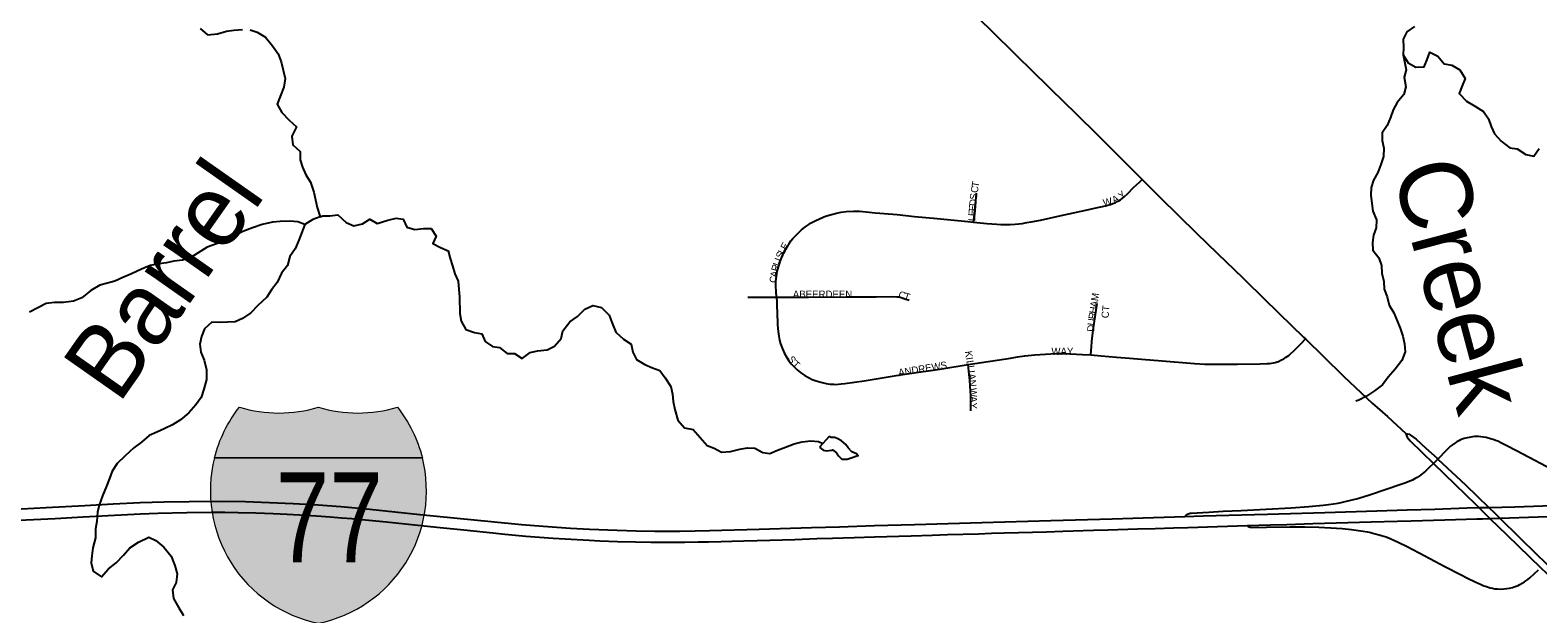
# Model space of a CAD drawing. Header units: feet. Extents: x 2113747 to 2516209, y 960708 to 1356798.
# Tile 103 of 253: x 2328804 to 2339271, y 1133451 to 1137502. Entities that reach past the tile are written whole.
import ezdxf
from ezdxf.enums import TextEntityAlignment as Align

# ---------------------------------------------------------------- set-up
doc = ezdxf.new("R2010")
doc.units = ezdxf.units.FT
doc.header["$LTSCALE"] = 50
doc.header["$MEASUREMENT"] = 0
for name, color, linetype in [('0_Xref', 7, 'Continuous'), ('GM_X_Interchange_Ramps', 1, 'Continuous'), ('GM_X_Interstate_Location', 251, 'Continuous'), ('GM_X_Interstate_Route', 1, 'Continuous'), ('GM_X_Interstate_Shield', 251, 'Continuous'), ('GM_X_Minor_Lake', 5, 'Continuous'), ('GM_X_Minor_River', 5, 'Continuous'), ('GM_X_Minor_River_Text', 5, 'Continuous'), ('GM_X_State_Route', 1, 'Continuous'), ('GM_X_Township_Subdivision', 4, 'Continuous'), ('GM_X_Township_Subdivision_Text', 4, 'Continuous')]:
    doc.layers.add(name, color=color, linetype=linetype)
doc.styles.add('Styledgn000', font='dgn000.shx')
doc.styles.add('Styledgn030', font='dgn030.shx')
doc.styles.add('Styledgn031', font='dgn031.shx')

# ---------------------------------------------------------------- blocks, each defined once
blk = doc.blocks.new('M1-1_22')
at = {"layer": 'GM_X_Interstate_Shield', "linetype": 'Continuous'}
h = blk.add_hatch(color=1, dxfattribs=at)
edge = h.paths.add_edge_path()
edge.add_arc((187.5017645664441, 168.5602605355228), 937.5088908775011, 141.6689583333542, 165.8066458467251, ccw=False)
edge.add_line((-547.91815223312, 750.0071338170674), (-547.9181546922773, 750.0071188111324))
edge.add_arc((-273.9590879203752, 1646.594733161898), 937.5088908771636, 253.009075, 286.9909249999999)
edge.add_line((-2.114847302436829e-05, 750.0071188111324), (-6.064772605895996e-06, 750.0071188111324))
edge.add_arc((273.9590607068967, 1646.594733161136), 937.5088908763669, 253.009075, 286.9909249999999)
edge.add_line((547.918127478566, 750.0071188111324), (547.9181532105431, 750.0070981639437))
edge.add_arc((-187.5017917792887, 168.5602605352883), 937.5088908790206, 14.193353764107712, 38.331038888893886, ccw=False)
edge.add_line((721.3885139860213, 398.432687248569), (-721.388539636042, 398.4326934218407))
h = blk.add_hatch(color=5, dxfattribs=at)
edge = h.paths.add_edge_path()
edge.add_arc((187.5017645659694, 168.5602605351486), 937.5088908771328, 165.8066458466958, 258.4630388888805)
edge.add_line((-4.692887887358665e-05, -750.0070974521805), (-2.481741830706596e-05, -750.0071065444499))
edge.add_arc((-187.501791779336, 168.5602605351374), 937.5088908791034, 281.5369583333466, 374.193353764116)
edge.add_line((721.3885139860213, 398.432687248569), (-721.388539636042, 398.4326934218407))
at = {"layer": 'GM_X_Interstate_Shield', "color": 7, "linetype": 'Continuous', "lineweight": 0}
blk.add_line((-721.3885396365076, 398.4326934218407), (721.3885139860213, 398.432687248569), dxfattribs=at)
at = {"layer": 'GM_X_Interstate_Shield', "color": 1, "linetype": 'Continuous', "lineweight": 0, "flags": 128}
blk.add_lwpolyline([(-721.388539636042, 398.4326934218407, -0.1057116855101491), (-547.91815223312, 750.0071338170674), (-547.9181546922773, 750.0071188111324, 0.1493700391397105), (-2.114847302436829e-05, 750.0071188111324), (-6.064772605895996e-06, 750.0071188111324, 0.1493700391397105), (547.918127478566, 750.0071188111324), (547.9181532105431, 750.0070981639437, -0.1057116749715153), (721.3885139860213, 398.432687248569), (-721.388539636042, 398.4326934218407)], format="xyb", dxfattribs=at)
at = {"layer": 'GM_X_Interstate_Shield', "color": 5, "linetype": 'Continuous', "lineweight": 0, "flags": 128}
blk.add_lwpolyline([(-721.388539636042, 398.4326934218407, 0.4278590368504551), (-4.692887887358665e-05, -750.0070974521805), (-2.481741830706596e-05, -750.0071065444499, 0.4278590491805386), (721.3885139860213, 398.432687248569), (-721.388539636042, 398.4326934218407)], format="xyb", dxfattribs=at)
at = {"layer": 'GM_X_Interstate_Shield', "color": 18, "linetype": 'Continuous', "lineweight": 0, "true_color": 0x1e0000, "style": 'Styledgn000', "width": 0.800064}
blk.add_text('77', height=625.0000000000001, dxfattribs=at).set_placement((75.44034562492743, -328.1173096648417), align=Align.CENTER)
blk = doc.blocks.new('POR')
at = {"layer": 'GM_X_Interchange_Ramps', "flags": 128}
for points in [[(2339451.751533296, 1134409.246924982), (2339127.17869163, 1134580.211149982), (2339045.78121663, 1134622.599516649), (2339017.467624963, 1134636.280591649), (2338991.713083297, 1134648.682141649), (2338977.408649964, 1134654.554833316), (2338961.234141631, 1134660.460333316), (2338942.894283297, 1134666.628299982), (2338926.68696663, 1134671.188658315), (2338910.93896663, 1134675.158466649), (2338894.40356663, 1134678.045599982), (2338875.50596663, 1134680.342183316), (2338857.953508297, 1134681.293624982), (2338843.255374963, 1134681.326433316), (2338831.21471663, 1134680.998349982), (2338817.861724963, 1134679.718824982), (2338806.345999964, 1134678.111216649), (2338792.763349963, 1134675.814633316), (2338780.558649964, 1134673.189966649), (2338769.633474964, 1134670.302833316), (2338758.47864163, 1134666.890766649), (2338745.552158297, 1134662.494449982), (2338733.905199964, 1134657.638816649), (2338721.76611663, 1134651.766124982), (2338708.57716663, 1134644.449866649), (2338693.354099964, 1134635.329149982), (2338677.77014163, 1134624.108699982), (2338665.040508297, 1134613.610033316), (2338650.40799163, 1134600.650741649), (2338635.972324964, 1134586.969666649), (2338576.654858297, 1134525.224383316), (2338546.76646663, 1134494.089274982)], [(2338546.76646663, 1134494.089274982), (2338516.714033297, 1134466.497466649), (2338490.17209163, 1134442.088066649), (2338468.02646663, 1134422.567108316), (2338447.225983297, 1134406.589449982), (2338433.57771663, 1134397.501541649), (2338419.40451663, 1134389.299458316), (2338400.11321663, 1134379.292916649), (2338381.084383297, 1134370.861174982), (2338354.968949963, 1134360.657783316), (2338325.900766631, 1134350.060691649), (2338102.016699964, 1134275.028033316), (2338026.78719163, 1134251.996583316), (2337969.831924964, 1134236.642283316), (2337940.632508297, 1134229.752533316), (2337912.31891663, 1134223.551758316), (2337881.577508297, 1134217.613449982), (2337851.00014163, 1134212.364116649), (2337817.73249163, 1134207.639716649), (2337779.510783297, 1134202.784083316), (2337681.545099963, 1134193.630558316), (2337557.135899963, 1134185.330049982), (2337209.925308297, 1134166.629299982), (2337085.45049163, 1134160.133249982), (2336986.106858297, 1134154.752683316), (2336864.09266663, 1134147.469233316), (2336856.579558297, 1134146.353749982), (2336849.853849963, 1134144.844566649), (2336842.800058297, 1134142.449558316), (2336836.82894163, 1134139.660849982), (2336831.185908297, 1134136.609674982), (2336825.969383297, 1134132.705483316), (2336818.81716663, 1134126.209433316)], [(2337253.199499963, 1134063.151816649), (2337259.433083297, 1134057.640016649), (2337266.388449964, 1134054.162333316), (2337273.770324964, 1134051.996983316), (2337282.89104163, 1134050.684649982), (2337387.549624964, 1134051.504858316), (2337550.70546663, 1134054.490416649), (2337652.47691663, 1134055.080966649), (2337750.934724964, 1134052.948424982), (2337832.88994163, 1134048.978616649), (2337911.465899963, 1134043.138733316), (2337976.820099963, 1134036.577066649), (2338041.879024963, 1134027.850049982), (2338087.056099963, 1134019.582349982), (2338110.087549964, 1134014.792333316), (2338133.08619163, 1134009.575808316), (2338159.56251663, 1134002.620441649), (2338185.64514163, 1133994.582399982), (2338216.45216663, 1133984.346199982), (2338244.30644163, 1133973.453833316), (2338275.047849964, 1133960.855433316), (2338301.68821663, 1133949.044433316), (2338363.761583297, 1133919.090424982), (2338485.447691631, 1133854.293966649), (2338624.489408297, 1133780.212749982), (2338738.071858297, 1133721.157749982), (2338781.936599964, 1133698.684041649), (2338835.086099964, 1133672.863883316), (2338877.015149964, 1133653.835049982), (2338896.208024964, 1133646.289133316), (2338914.055758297, 1133640.055549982), (2338939.055708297, 1133632.608058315), (2338955.13179163, 1133628.671058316), (2338973.04514163, 1133625.390224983), (2338991.614658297, 1133623.421724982), (2339013.432199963, 1133622.765558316), (2339035.085699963, 1133623.520149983), (2339054.475424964, 1133625.685499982), (2339074.61974163, 1133629.130374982), (2339094.632824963, 1133634.314091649), (2339107.231224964, 1133638.021433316), (2339119.534349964, 1133642.647408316), (2339132.985766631, 1133648.093591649), (2339146.56841663, 1133654.589641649), (2339162.61169163, 1133663.382274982), (2339177.27701663, 1133672.502991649), (2339188.038149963, 1133679.655208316), (2339201.39114163, 1133689.432091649), (2339214.448858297, 1133700.357266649), (2339275.045849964, 1133756.229858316)]]:
    blk.add_lwpolyline(points, dxfattribs=at)
at = {"layer": 'GM_X_Interstate_Route', "flags": 128}
for points in [[(2328656.858424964, 1134174.437683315), (2328915.256858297, 1134188.446841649), (2329183.957108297, 1134203.210591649), (2329380.511833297, 1134214.726316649), (2329567.322483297, 1134223.486141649), (2329734.546558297, 1134228.768283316), (2329908.365108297, 1134231.360141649), (2330134.709799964, 1134231.885074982), (2330298.685849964, 1134229.654108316), (2330465.909924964, 1134224.700049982), (2330629.721933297, 1134217.252558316), (2330803.245208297, 1134206.786699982), (2330960.26589163, 1134195.041316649), (2331162.857349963, 1134177.193583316), (2331508.88684163, 1134141.563733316), (2332005.309733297, 1134091.662258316), (2332215.709574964, 1134071.485133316), (2332365.053108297, 1134059.247624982), (2332555.013358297, 1134046.255524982), (2332686.181074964, 1134039.234541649), (2332880.045516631, 1134031.196499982), (2333011.081999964, 1134027.948474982), (2333140.576491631, 1134025.848741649), (2333313.377983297, 1134024.897299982), (2333419.31609163, 1134026.144016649), (2333520.00486663, 1134028.571833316), (2333864.525174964, 1134038.479949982), (2334228.66486663, 1134049.897249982), (2334422.201224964, 1134055.704324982), (2334664.98289163, 1134062.987774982), (2334943.91934163, 1134070.500883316), (2335409.633633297, 1134083.919491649), (2335888.536874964, 1134098.650433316), (2336315.045208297, 1134110.920749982), (2336459.401874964, 1134115.120216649), (2336818.81716663, 1134126.209433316), (2336948.24604163, 1134130.277666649), (2337394.40656663, 1134142.974491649), (2337791.387399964, 1134155.441658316), (2338152.311874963, 1134165.251349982), (2338362.285208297, 1134172.469183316), (2338555.395058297, 1134178.276258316), (2338778.85261663, 1134185.920599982), (2338861.365574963, 1134188.118758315), (2338930.394308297, 1134189.956024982), (2339110.24959163, 1134194.746041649), (2339435.05209163, 1134204.851008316)], [(2328676.21534163, 1134099.765916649), (2328977.69111663, 1134113.676649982), (2329170.99781663, 1134123.519149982), (2329344.652324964, 1134133.492883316), (2329570.865783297, 1134145.960049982), (2329689.00859163, 1134150.257941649), (2329892.485874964, 1134154.752683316), (2330059.906799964, 1134156.327483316), (2330155.14939163, 1134156.065016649), (2330247.045533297, 1134154.096516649), (2330370.10959163, 1134151.110958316), (2330489.827199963, 1134146.747449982), (2330588.252199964, 1134142.646408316), (2330673.45544163, 1134138.086049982), (2330790.449958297, 1134131.360341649), (2330886.34871663, 1134124.175316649), (2330964.957483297, 1134118.368241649), (2331036.873349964, 1134111.970616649), (2331105.541191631, 1134105.769841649), (2331278.703574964, 1134088.611083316), (2331363.545924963, 1134079.752833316), (2331650.91411663, 1134050.848691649), (2331814.168383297, 1134033.788358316), (2332016.46456663, 1134012.069241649), (2332098.091699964, 1134004.195241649), (2332173.189974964, 1133997.075833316), (2332245.138649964, 1133991.170333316), (2332434.803624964, 1133976.176924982), (2332601.830849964, 1133966.301616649), (2332683.78606663, 1133962.397424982), (2332759.146808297, 1133958.558849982), (2332880.373599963, 1133953.375133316), (2333005.73424163, 1133949.995874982), (2333113.443999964, 1133948.191416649), (2333250.91091663, 1133947.830524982), (2333349.303108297, 1133948.224224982), (2333441.166441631, 1133949.602174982), (2333513.31196663, 1133951.144166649), (2333601.861658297, 1133953.703216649), (2333674.03999163, 1133955.343633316), (2333759.341658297, 1133958.001108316), (2333851.20499163, 1133960.133649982), (2334111.44069163, 1133968.040458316), (2334264.557183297, 1133972.764858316), (2334372.791874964, 1133975.651991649), (2334523.677399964, 1133980.343583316), (2334664.68761663, 1133985.461683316), (2334920.559808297, 1133992.941983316), (2335064.850858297, 1133997.469533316), (2335173.118358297, 1134000.980024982), (2335386.339716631, 1134007.377649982), (2335478.170241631, 1134010.067933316), (2335566.752741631, 1134012.791024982), (2335665.17774163, 1134015.678158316), (2335858.68129163, 1134021.288383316), (2335973.477649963, 1134024.766066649), (2336186.73181663, 1134031.229308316), (2336288.40484163, 1134034.280483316), (2336491.816508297, 1134040.907766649), (2336613.20734163, 1134044.319833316), (2336741.192649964, 1134047.600666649), (2336839.617649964, 1134050.258141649), (2337253.199499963, 1134063.151816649), (2337413.69786663, 1134068.138683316), (2337528.527033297, 1134071.878833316), (2337708.97286663, 1134077.456249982), (2338112.482558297, 1134090.021841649), (2338296.242033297, 1134094.910283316), (2338391.386199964, 1134097.370908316), (2338624.32536663, 1134103.637299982), (2338847.342999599, 1134110.216320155)], [(2338847.342999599, 1134110.216320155), (2338886.792033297, 1134111.380066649), (2338938.268308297, 1134112.987674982), (2339007.29704163, 1134115.185833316), (2339273.897558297, 1134123.650383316), (2339405.13089163, 1134127.587383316), (2339582.263083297, 1134133.099183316), (2339726.619749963, 1134137.364266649), (2339975.963083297, 1134144.155591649), (2340176.061108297, 1134150.618833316), (2340340.102774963, 1134155.540083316), (2340507.458083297, 1134159.936399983), (2340815.790799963, 1134168.958691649), (2340816.25011663, 1134168.991499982), (2340950.272158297, 1134173.519049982), (2341048.72996663, 1134176.603033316), (2341249.51696663, 1134182.442916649), (2341360.090442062, 1134185.612375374)]]:
    blk.add_lwpolyline(points, dxfattribs=at)
at = {"layer": 'GM_X_Minor_Lake'}
blk.add_line((2334349.859999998, 1134681.02), (2334284.739999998, 1134608), dxfattribs=at)
at = {"layer": 'GM_X_Minor_Lake', "flags": 128}
blk.add_lwpolyline([(2334284.739999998, 1134608), (2334308.999999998, 1134586.24), (2334331.039999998, 1134582.51), (2334368.989999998, 1134586.99), (2334374.959999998, 1134589.08), (2334401.189999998, 1134569.35), (2334415.449999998, 1134547.47), (2334439.729999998, 1134523.7), (2334475.719999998, 1134524.15), (2334503.589999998, 1134534.53), (2334549.409999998, 1134549.15), (2334551.439999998, 1134547.17), (2334541.269999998, 1134561.08), (2334509.119999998, 1134574.71), (2334482.779999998, 1134602.46), (2334466.499999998, 1134626.32), (2334436.199999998, 1134652.02), (2334410.039999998, 1134665.73), (2334389.919999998, 1134675.51), (2334363.919999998, 1134675.18), (2334349.859999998, 1134681.02)], dxfattribs=at)
at = {"layer": 'GM_X_Minor_River', "flags": 128}
for points in [[(2338413.399999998, 1137527.69), (2338361.839999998, 1137490.94), (2338336.439999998, 1137440.49), (2338337.139999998, 1137382.33), (2338335.759999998, 1137330.17), (2338357.009999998, 1137226.14), (2338343.599999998, 1137175.83), (2338354.399999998, 1137109.78), (2338341.039999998, 1137055.47), (2338293.699999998, 1137000.73), (2338266.339999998, 1136948.24), (2338246.959999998, 1136895.85), (2338223.639999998, 1136839.4), (2338190.239999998, 1136788.84), (2338188.869999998, 1136736.68), (2338201.519999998, 1136682.68), (2338200.209999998, 1136624.51), (2338180.859999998, 1136570.11), (2338159.539999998, 1136513.69), (2338130.169999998, 1136461.17), (2338112.769999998, 1136410.82), (2338111.419999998, 1136356.65), (2338118.119999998, 1136298.58), (2338124.729999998, 1136246.51), (2338149.479999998, 1136184.65), (2338148.129999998, 1136130.48), (2338130.749999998, 1136078.11), (2338123.349999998, 1136027.88)], [(2329984.449999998, 1137513.97), (2330034.959999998, 1137470.48), (2330104.879999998, 1137477.39), (2330166.639999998, 1137496.23), (2330218.579999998, 1137500.9), (2330278.509999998, 1137505.67)], [(2330330.519999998, 1137504.32), (2330380.709999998, 1137488.91), (2330437.119999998, 1137453.53), (2330485.829999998, 1137393.98), (2330526.489999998, 1137338.33), (2330545.159999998, 1137282.42), (2330574.549999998, 1137166.46), (2330565.269999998, 1137106.17), (2330540.039999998, 1137041.68), (2330518.669999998, 1136989.26), (2330551.379999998, 1136929.5), (2330601.989999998, 1136878), (2330652.549999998, 1136830.5), (2330619.329999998, 1136765.91), (2330628.049999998, 1136705.85), (2330678.589999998, 1136660.36), (2330677.279999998, 1136602.18), (2330693.899999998, 1136550.25), (2330718.519999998, 1136498.41), (2330749.129999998, 1136446.65), (2330771.949999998, 1136378.75), (2330784.589999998, 1136324.76), (2330795.229999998, 1136270.75)], [(2338335.759999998, 1137330.17), (2338370.399999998, 1137276.45), (2338422.779999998, 1137245.01), (2338480.729999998, 1137247.74), (2338502.129999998, 1137298.14), (2338521.529999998, 1137348.53), (2338575.849999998, 1137321.13), (2338620.489999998, 1137267.54), (2338674.589999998, 1137258.18), (2338728.959999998, 1137226.77), (2338765.669999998, 1137167.06), (2338746.269999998, 1137116.69), (2338724.919999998, 1137062.26), (2338775.559999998, 1137008.74), (2338837.999999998, 1136971.41), (2338892.389999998, 1136938), (2338929.009999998, 1136886.32), (2338945.619999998, 1136834.38), (2338970.239999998, 1136782.54), (2339014.849999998, 1136730.94), (2339075.389999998, 1136685.57), (2339127.469999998, 1136678.2), (2339187.929999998, 1136638.84), (2339242.069999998, 1136627.48), (2339279.439999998, 1136680.1)], [(2330795.229999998, 1136270.75), (2330817.999999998, 1136206.85), (2330766.229999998, 1136188.15), (2330710.639999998, 1136153.35), (2330667.949999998, 1136044.51), (2330642.679999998, 1135984.02), (2330607.319999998, 1135931.42), (2330590.059999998, 1135869.03), (2330548.729999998, 1135814.35), (2330519.509999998, 1135749.81), (2330480.109999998, 1135699.17), (2330446.719999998, 1135648.61), (2330385.409999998, 1135591.67), (2330336.019999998, 1135540.9), (2330278.519999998, 1135500.06), (2330226.789999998, 1135477.34), (2330174.839999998, 1135474.68), (2330118.849999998, 1135473.97), (2330064.839999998, 1135475.3), (2330013.409999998, 1135428.51), (2329994.039999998, 1135376.12), (2329980.679999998, 1135321.8), (2329989.339999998, 1135267.76), (2330011.989999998, 1135211.89), (2330026.809999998, 1135143.89), (2330027.609999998, 1135077.71), (2330010.419999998, 1135009.3), (2329991.099999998, 1134952.91), (2329953.709999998, 1134902.29), (2329904.389999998, 1134845.51), (2329846.979999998, 1134796.65), (2329791.379999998, 1134763.85), (2329733.739999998, 1134735.05), (2329682.019999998, 1134712.33), (2329630.309999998, 1134687.61), (2329576.849999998, 1134642.82), (2329523.329999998, 1134604.03), (2329464.009999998, 1134547.13), (2329406.659999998, 1134494.25), (2329373.289999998, 1134441.69), (2329353.889999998, 1134391.3), (2329332.549999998, 1134336.88), (2329305.339999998, 1134270.35), (2329282.119999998, 1134205.88), (2329270.729999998, 1134155.59), (2329265.499999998, 1134091.35), (2329258.099999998, 1134041.12), (2329256.839999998, 1133978.93), (2329237.679999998, 1133908.49), (2329232.339999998, 1133854.27), (2329226.939999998, 1133804.07), (2329241.629999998, 1133746.09), (2329298.099999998, 1133706.69), (2329347.409999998, 1133763.47), (2329400.909999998, 1133804.26), (2329452.269999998, 1133857.05), (2329495.639999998, 1133909.75), (2329555.169999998, 1133948.61), (2329626.749999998, 1133983.61), (2329677.009999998, 1133960.18), (2329731.549999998, 1133914.74), (2329782.309999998, 1133851.2), (2329809.089999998, 1133785.36), (2329823.769999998, 1133729.39), (2329816.489999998, 1133669.13), (2329791.119999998, 1133616.67), (2329799.839999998, 1133556.6), (2329836.589999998, 1133492.9), (2329867.229999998, 1133439.14)], [(2330817.999999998, 1136206.85), (2330835.179999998, 1136212.7), (2330883.909999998, 1136213.7), (2330939.819999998, 1136220.43), (2330996.449999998, 1136167), (2331050.729999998, 1136143.62), (2331110.539999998, 1136158.41), (2331162.169999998, 1136189.16), (2331212.519999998, 1136159.7), (2331286.229999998, 1136182.7), (2331344.049999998, 1136197.47), (2331394.129999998, 1136190.08), (2331418.799999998, 1136134.24), (2331474.969999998, 1136118.9), (2331534.889999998, 1136125.68), (2331586.869999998, 1136126.34), (2331621.509999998, 1136072.63), (2331600.119999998, 1136022.21), (2331652.469999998, 1135992.79), (2331704.729999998, 1135969.39), (2331719.359999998, 1135917.42), (2331735.979999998, 1135865.49), (2331752.629999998, 1135811.55), (2331775.239999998, 1135759.68), (2331779.929999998, 1135701.58), (2331784.539999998, 1135651.5), (2331785.919999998, 1135535.19), (2331796.569999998, 1135481.18), (2331829.259999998, 1135423.43), (2331887.479999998, 1135404.11), (2331939.589999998, 1135394.74), (2331962.229999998, 1135340.87), (2332012.649999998, 1135305.41), (2332062.709999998, 1135300.03), (2332115.189999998, 1135258.57), (2332167.209999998, 1135257.22), (2332219.599999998, 1135223.79), (2332275.099999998, 1135264.6), (2332326.969999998, 1135275.29), (2332392.859999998, 1135284.14), (2332444.559999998, 1135308.86), (2332489.919999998, 1135361.58), (2332501.269999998, 1135415.87), (2332550.539999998, 1135476.67), (2332604.069999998, 1135515.44), (2332655.449999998, 1135566.24), (2332711.149999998, 1135591), (2332769.309999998, 1135577.7), (2332823.939999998, 1135524.24), (2332844.609999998, 1135468.34), (2332869.339999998, 1135406.47), (2332923.929999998, 1135357.02), (2332976.349999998, 1135321.59), (2332986.989999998, 1135267.56), (2333013.619999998, 1135215.75), (2333072.029999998, 1135180.39), (2333124.279999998, 1135158.99), (2333174.499999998, 1135139.57), (2333213.119999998, 1135087.9), (2333251.829999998, 1135028.22), (2333262.439999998, 1134976.21), (2333267.079999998, 1134924.13), (2333279.709999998, 1134870.13), (2333300.599999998, 1134796.18), (2333347.239999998, 1134742.62), (2333407.379999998, 1134729.34), (2333456.039999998, 1134673.79), (2333502.679999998, 1134620.23), (2333552.899999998, 1134600.81), (2333603.229999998, 1134573.36), (2333665.169999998, 1134578.15), (2333730.949999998, 1134595.03), (2333784.849999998, 1134603.72), (2333834.879999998, 1134600.34), (2333889.229999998, 1134570.94), (2333939.309999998, 1134563.55), (2333991.039999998, 1134586.26), (2334046.779999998, 1134607.02), (2334108.469999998, 1134631.86), (2334162.309999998, 1134644.57), (2334224.229999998, 1134651.36), (2334276.259999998, 1134648), (2334306.389999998, 1134632.27)], [(2330710.639999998, 1136153.35), (2330662.089999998, 1136171.23), (2330606.709999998, 1136175.86), (2330540.429999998, 1136173.26), (2330486.469999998, 1136170.57), (2330414.679999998, 1136153.61), (2330346.969999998, 1136130.69), (2330279.299999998, 1136103.76), (2330152.099999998, 1136037.97), (2330096.319999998, 1136019.21), (2330032.599999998, 1135996.34), (2329971.079999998, 1135957.46), (2329919.479999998, 1135924.71), (2329861.709999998, 1135905.93), (2329801.789999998, 1135899.15), (2329749.949999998, 1135886.47), (2329698.039999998, 1135879.79), (2329636.179999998, 1135868.98), (2329576.509999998, 1135842.15), (2329506.879999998, 1135811.19), (2329447.179999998, 1135786.36), (2329391.509999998, 1135759.59), (2329339.669999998, 1135746.89), (2329287.849999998, 1135732.19), (2329224.299999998, 1135695.29), (2329162.909999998, 1135644.38), (2329105.199999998, 1135621.58), (2329035.309999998, 1135612.68), (2328973.329999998, 1135611.89), (2328915.419999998, 1135605.14), (2328800.139999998, 1135545.53)], [(2338123.349999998, 1136027.88), (2338123.979999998, 1135975.74), (2338166.609999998, 1135922.13), (2338185.249999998, 1135868.21), (2338187.869999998, 1135816.1), (2338200.559999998, 1135758.09), (2338203.209999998, 1135703.97), (2338223.829999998, 1135652.08), (2338238.519999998, 1135594.1), (2338271.159999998, 1135540.36), (2338293.819999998, 1135484.49), (2338314.439999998, 1135432.6), (2338333.089999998, 1135378.68), (2338345.729999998, 1135324.69), (2338350.399999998, 1135268.58), (2338327.099999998, 1135210.14), (2338279.829999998, 1135149.38), (2338230.489999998, 1135094.61), (2338191.149999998, 1135039.96), (2338137.649999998, 1134999.18), (2338080.089999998, 1134962.37), (2338028.429999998, 1134933.64), (2338006.509999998, 1134927.35)]]:
    blk.add_lwpolyline(points, dxfattribs=at)
at = {"layer": 'GM_X_State_Route', "flags": 128}
for points in [[(2335044.311648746, 1137920.785368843), (2335224.102508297, 1137745.165449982), (2335324.23354163, 1137645.789008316), (2335472.199124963, 1137501.202683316), (2335648.314258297, 1137329.155783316), (2335871.08284163, 1137111.013174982), (2335991.461961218, 1136993.410185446)], [(2335991.461961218, 1136993.410185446), (2336051.758333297, 1136934.504341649), (2336226.364283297, 1136761.210724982), (2336421.47544163, 1136566.493266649), (2336523.574974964, 1136464.984283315), (2336649.591783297, 1136339.689258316), (2336899.82094163, 1136093.167441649), (2337045.818024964, 1135951.304208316), (2337221.586916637, 1135782.20971735)], [(2337221.586916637, 1135782.20971735), (2337244.538099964, 1135760.130049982), (2337475.01664163, 1135535.819474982), (2337644.077983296, 1135370.760749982), (2337656.479533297, 1135358.785708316), (2337783.546208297, 1135236.345008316), (2337921.833333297, 1135100.748166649), (2338043.388208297, 1134985.459683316), (2338120.78306663, 1134914.298408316), (2338225.933774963, 1134820.105683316), (2338355.001758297, 1134701.930066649)], [(2338355.001758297, 1134701.930066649), (2338357.954508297, 1134689.430091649), (2338364.220899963, 1134676.897308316), (2338384.922958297, 1134651.208383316), (2338546.76646663, 1134494.089274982), (2338768.51799163, 1134278.735374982), (2338835.268920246, 1134213.588355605)], [(2338355.001758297, 1134701.930066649), (2338363.236649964, 1134701.273899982), (2338377.409849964, 1134696.976008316), (2338385.94001663, 1134692.054758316), (2338425.441249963, 1134662.396024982), (2338492.567099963, 1134601.766224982), (2338571.110249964, 1134530.440908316), (2338576.654858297, 1134525.224383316), (2338767.23846663, 1134345.959649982), (2338930.394308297, 1134189.956024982), (2338968.91129163, 1134153.145074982), (2339007.29704163, 1134115.185833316), (2339141.64716663, 1133982.344891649), (2339263.825399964, 1133862.922558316), (2339322.191424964, 1133806.721883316), (2339327.67041663, 1133801.472549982), (2339411.495708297, 1133718.270616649), (2339473.700308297, 1133655.180191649), (2339536.987583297, 1133588.743316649), (2339543.61486663, 1133577.949374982), (2339548.864199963, 1133568.730233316), (2339553.45736663, 1133554.589841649), (2339555.589908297, 1133542.089866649)], [(2338835.268920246, 1134213.588355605), (2338861.365574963, 1134188.118758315), (2338938.268308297, 1134112.987674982), (2339054.869124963, 1133999.142758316), (2339291.089124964, 1133770.993608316), (2339330.82001663, 1133732.345391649), (2339475.964083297, 1133589.727566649), (2339507.033574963, 1133557.870674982), (2339515.95744163, 1133550.652841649), (2339526.816999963, 1133545.698783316), (2339540.95739163, 1133543.074116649), (2339555.589908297, 1133542.089866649)]]:
    blk.add_lwpolyline(points, dxfattribs=at)
at = {"layer": 'GM_X_Township_Subdivision', "flags": 128}
for points in [[(2335353.26891663, 1136170.201408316), (2335446.018074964, 1136160.391716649), (2335514.751533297, 1136155.011149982), (2335541.818408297, 1136154.026899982), (2335570.525699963, 1136152.944224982), (2335606.61486663, 1136153.239499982), (2335642.63841663, 1136155.273616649), (2335666.982199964, 1136157.865474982), (2335691.522833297, 1136161.080691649), (2335723.74061663, 1136166.428449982), (2335753.07126663, 1136171.349699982), (2335817.474024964, 1136184.079333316), (2335981.02356663, 1136220.004458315), (2336132.040324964, 1136251.664499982), (2336192.866974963, 1136265.509616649), (2336269.70409163, 1136283.127691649), (2336286.009833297, 1136287.688049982), (2336304.513733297, 1136292.838958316), (2336319.933649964, 1136298.186716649), (2336335.386374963, 1136304.190641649), (2336350.839099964, 1136312.031833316), (2336361.33776663, 1136318.035758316), (2336372.394174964, 1136325.122358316), (2336384.959766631, 1136334.538349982), (2336398.64084163, 1136344.807358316), (2336425.149974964, 1136369.347991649), (2336464.29031663, 1136409.111691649), (2336505.694433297, 1136448.120799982), (2336523.574974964, 1136464.984283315)], [(2335353.26891663, 1136170.201408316), (2335356.812216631, 1136204.715774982), (2335370.821374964, 1136341.001591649), (2335373.380424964, 1136370.299433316)], [(2333985.55511663, 1135649.336308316), (2333982.536749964, 1135688.575074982), (2333980.73229163, 1135725.484449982), (2333981.388458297, 1135760.064433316), (2333983.160108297, 1135777.518466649), (2333984.734908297, 1135792.708724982), (2333986.309708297, 1135808.095833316), (2333989.754583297, 1135826.173224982), (2333993.42911663, 1135843.200749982), (2333997.85824163, 1135859.145599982), (2334003.140383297, 1135877.485458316), (2334008.619374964, 1135893.725583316), (2334014.393641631, 1135908.653374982), (2334021.480241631, 1135925.910558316), (2334028.041908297, 1135942.150683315), (2334035.65344163, 1135958.390808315), (2334043.494633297, 1135973.843533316), (2334052.156033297, 1135989.296258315), (2334062.884358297, 1136007.078374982), (2334073.120558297, 1136021.481233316), (2334085.686149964, 1136039.033691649), (2334098.54701663, 1136055.241008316), (2334111.375074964, 1136070.431266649), (2334125.51546663, 1136084.834124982), (2334141.525933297, 1136100.549316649), (2334159.603324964, 1136116.231699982), (2334180.272574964, 1136132.471824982), (2334195.233174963, 1136143.462616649), (2334210.45624163, 1136153.666008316), (2334222.07039163, 1136161.343158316), (2334253.500774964, 1136179.158083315), (2334289.065008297, 1136196.021566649), (2334325.744724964, 1136210.424424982), (2334366.427058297, 1136223.285291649), (2334401.433549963, 1136232.143541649), (2334433.68414163, 1136238.278699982), (2334469.478033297, 1136242.707824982), (2334518.62491663, 1136245.529341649), (2334561.24294163, 1136245.332491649), (2334607.043374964, 1136242.182891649), (2334668.91989163, 1136235.096291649), (2334701.564183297, 1136232.045116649), (2334822.495699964, 1136221.776108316), (2334943.23036663, 1136209.571408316), (2335100.021391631, 1136193.921833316), (2335312.291308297, 1136174.564916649), (2335353.26891663, 1136170.201408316)], [(2333784.997774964, 1135647.761508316), (2333873.449041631, 1135649.139458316), (2333985.55511663, 1135649.336308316)], [(2333985.55511663, 1135649.336308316), (2334096.316049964, 1135649.500349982), (2334207.79876663, 1135649.270691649), (2334470.068583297, 1135651.567274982), (2334676.49861663, 1135651.403233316), (2334784.66769163, 1135652.485908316), (2334820.39596663, 1135651.600083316), (2334832.338199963, 1135650.517408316), (2334843.952349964, 1135648.253633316), (2334875.481158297, 1135638.279899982), (2334905.43516663, 1135628.240549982)], [(2333985.55511663, 1135649.336308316), (2333986.670599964, 1135614.920366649), (2333987.753274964, 1135582.144841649), (2333989.656158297, 1135546.088483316), (2333992.707333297, 1135457.046666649), (2333996.316249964, 1135411.213424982), (2334000.679758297, 1135378.798791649), (2334006.289983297, 1135350.025883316), (2334013.442199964, 1135324.796274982), (2334025.778133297, 1135290.905266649), (2334040.509074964, 1135257.965699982), (2334056.02741663, 1135229.094366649), (2334070.39746663, 1135207.112783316), (2334086.506358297, 1135186.410724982), (2334106.585058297, 1135164.757224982), (2334128.27136663, 1135144.776949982), (2334153.960291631, 1135124.370166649), (2334181.12559163, 1135105.964691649), (2334206.650474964, 1135091.200941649), (2334233.258033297, 1135078.405691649), (2334260.817033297, 1135067.841408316), (2334292.214608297, 1135058.425416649), (2334330.567549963, 1135049.632783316), (2334356.51894163, 1135045.695783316), (2334382.69999163, 1135044.055366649), (2334396.938808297, 1135043.366391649), (2334414.68811663, 1135044.514683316), (2334433.58571663, 1135046.220716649), (2334459.996424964, 1135049.206274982), (2334594.31374163, 1135069.186549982), (2334814.68731663, 1135104.291466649), (2334893.000808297, 1135116.036849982), (2335002.87591663, 1135132.539441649), (2335057.567408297, 1135140.807141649), (2335119.640774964, 1135150.190324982), (2335315.014399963, 1135180.669266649)], [(2336166.292224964, 1135247.499841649), (2336168.81846663, 1135279.225499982), (2336170.819774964, 1135304.028599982), (2336173.772524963, 1135341.134824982), (2336178.136033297, 1135382.079624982), (2336185.222633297, 1135435.196316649), (2336210.15696663, 1135604.979441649)], [(2336166.292224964, 1135247.499841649), (2336240.078166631, 1135242.184891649), (2336344.638324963, 1135233.129791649), (2336436.206383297, 1135225.879149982), (2336517.964749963, 1135219.284674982), (2336661.862099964, 1135207.211208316), (2336887.41939163, 1135189.199433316), (2336959.433683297, 1135184.868733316), (2337041.35609163, 1135183.064274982), (2337185.712758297, 1135184.179758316), (2337343.192758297, 1135186.213874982), (2337392.372449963, 1135187.690249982), (2337407.79236663, 1135189.002583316), (2337421.703099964, 1135191.102316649), (2337435.285749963, 1135193.562941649), (2337447.326408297, 1135196.482883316), (2337459.924808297, 1135199.862141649), (2337469.143949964, 1135203.438249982), (2337487.254149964, 1135211.049783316), (2337507.529699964, 1135221.778108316), (2337519.50474163, 1135229.061558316), (2337529.412858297, 1135236.213774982), (2337540.797349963, 1135245.137641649), (2337552.608349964, 1135254.455208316), (2337579.117483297, 1135278.897416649), (2337628.95334163, 1135330.373691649), (2337656.479533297, 1135358.785708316)], [(2335315.014399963, 1135180.669266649), (2335608.944258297, 1135226.535316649), (2335659.009774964, 1135233.687533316), (2335709.600224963, 1135240.905366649), (2335778.104024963, 1135248.352858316), (2335814.78374163, 1135251.141566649), (2335853.36634163, 1135253.733424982), (2335889.258658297, 1135255.669116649), (2335925.90556663, 1135256.817408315), (2335957.992116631, 1135257.375149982), (2335987.847699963, 1135257.047066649), (2336109.140108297, 1135251.600883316), (2336166.292224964, 1135247.499841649)], [(2335333.87919163, 1134860.623974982), (2335334.502549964, 1134905.866666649), (2335334.240083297, 1134932.802308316), (2335333.944808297, 1134961.542408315), (2335331.877883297, 1134997.631574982), (2335329.810958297, 1135033.523891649), (2335326.30046663, 1135073.681291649), (2335322.921208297, 1135111.870191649), (2335320.329349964, 1135134.343899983), (2335317.671874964, 1135157.408158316), (2335315.014399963, 1135180.669266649)]]:
    blk.add_lwpolyline(points, dxfattribs=at)
at = {"color": 7, "linetype": 'Continuous', "lineweight": 0}
blk.add_blockref('M1-1_22', (2330804.938734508, 1134135.680402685), dxfattribs=at)
at = {"layer": 'GM_X_Interstate_Location', "char_height": 1, "attachment_point": 5, "line_spacing_factor": 0.8, "style": 'Styledgn030'}
for s, insert in [('{\\Fdgn000|c0;\\C256;-}', (2330804.950819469, 1134135.680402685)), ('{\\Fdgn000|c0;\\C256;,}', (2330804.94941566, 1134135.680402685)), ('{\\Fdgn000|c0;\\C256;.}', (2330804.976515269, 1134135.680402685))]:
    blk.add_mtext(s, dxfattribs=dict(at, insert=insert))
at = {"layer": 'GM_X_Interstate_Location', "insert": (2330600.506477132, 1133927.856127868), "char_height": 1, "attachment_point": 7, "rotation": 1e-05, "line_spacing_factor": 0.8, "style": 'Styledgn030'}
blk.add_mtext('{\\Fdgn000|c0;\\C256;76}', dxfattribs=at)
at = {"layer": 'GM_X_Minor_River_Text', "line_spacing_factor": 0.8, "style": 'Styledgn031'}
for s, insert, char_height, attachment_point, rotation in [('{\\Fdgn000|c0;\\C256;Barrel}', (2329215.792389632, 1135041.267619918), 500.28228, 4, 54.937744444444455), ('{\\Fdgn000|c0;\\C256;Creek}', (2338251.629754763, 1136535.032650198), 500.2625399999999, 7, 284.9747722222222)]:
    blk.add_mtext(s, dxfattribs=dict(at, insert=insert, char_height=char_height, attachment_point=attachment_point, rotation=rotation))
at = {"layer": 'GM_X_Township_Subdivision_Text', "char_height": 50.00000000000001, "attachment_point": 7, "line_spacing_factor": 0.8, "style": 'Styledgn030'}
for s, insert, rotation in [('{\\Fdgn000|c0;\\C256;C}', (2335381.827627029, 1136369.177623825), 80.633484), ('{\\Fdgn000|c0;\\C256;T}', (2335388.264412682, 1136408.200928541), 80.53318000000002), ('{\\Fdgn000|c0;\\C256;D}', (2335372.361783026, 1136279.813760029), 85.454887), ('{\\Fdgn000|c0;\\C256;S}', (2335375.736136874, 1136322.497936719), 83.180008), ('{\\Fdgn000|c0;\\C256;W}', (2336258.134668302, 1136278.560938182), 13.318502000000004), ('{\\Fdgn000|c0;\\C256;A}', (2336328.406890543, 1136296.929008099), 25.83468799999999), ('{\\Fdgn000|c0;\\C256;Y}', (2336382.742740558, 1136325.645268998), 40.029789), ('{\\Fdgn000|c0;\\C256;L}', (2335363.968593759, 1136174.496007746), 85.433693), ('{\\Fdgn000|c0;\\C256;E}', (2335366.772504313, 1136209.620478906), 85.455002), ('{\\Fdgn000|c0;\\C256;E}', (2335369.5578772, 1136244.689348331), 85.433693), ('{\\Fdgn000|c0;\\C256;L}', (2334037.120301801, 1135941.932931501), 62.78735399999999), ('{\\Fdgn000|c0;\\C256;E}', (2334052.562558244, 1135972.033066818), 60.146683), ('{\\Fdgn000|c0;\\C256;R}', (2333995.513866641, 1135823.437050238), 74.69163500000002), ('{\\Fdgn000|c0;\\C256;L}', (2334005.495800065, 1135860.074405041), 71.53912399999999), ('{\\Fdgn000|c0;\\C256;I}', (2334016.32144561, 1135892.551645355), 69.68444800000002), ('{\\Fdgn000|c0;\\C256;S}', (2334023.128713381, 1135911.168308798), 65.488197), ('{\\Fdgn000|c0;\\C256;C}', (2333986.689582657, 1135745.726552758), 85.064957), ('{\\Fdgn000|c0;\\C256;A}', (2333989.894790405, 1135783.4473507), 81.68753100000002), ('{\\Fdgn000|c0;\\C256;ABEERDEEN}', (2334098.508173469, 1135644.376693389), 1e-05), ('{\\Fdgn000|c0;\\C256;C}', (2334826.860456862, 1135644.677237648), 344.438195), ('{\\Fdgn000|c0;\\C256;T}', (2334864.214086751, 1135634.286824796), 342.835012), ('{\\Fdgn000|c0;\\C256;M}', (2336217.413725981, 1135619.15093418), 81.86731), ('{\\Fdgn000|c0;\\C256;H}', (2336204.975970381, 1135532.019497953), 81.86264), ('{\\Fdgn000|c0;\\C256;A}', (2336211.204708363, 1135575.603899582), 81.885017), ('{\\Fdgn000|c0;\\C256;CT}', (2336289.822426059, 1135500.400162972), 83.662468), ('{\\Fdgn000|c0;\\C256;D}', (2336191.119321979, 1135407.648431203), 86.456383), ('{\\Fdgn000|c0;\\C256;U}', (2336193.63826541, 1135449.494390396), 82.46022800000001), ('{\\Fdgn000|c0;\\C256;R}', (2336199.369930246, 1135492.810789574), 81.86302199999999), ('{\\Fdgn000|c0;\\C256;K}', (2335292.681607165, 1135272.016386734), 278.71127299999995), ('{\\Fdgn000|c0;\\C256;WAY}', (2335893.691948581, 1135248.376819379), 1e-05), ('{\\Fdgn000|c0;\\C256;S}', (2334058.202387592, 1135219.3853334), 303.212811), ('{\\Fdgn000|c0;\\C256;T}', (2334089.71597372, 1135175.761138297), 318.34435299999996), ('{\\Fdgn000|c0;\\C256;ANDREWS}', (2334834.621739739, 1135098.91770641), 9.341427), ('{\\Fdgn000|c0;\\C256;I}', (2335299.343153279, 1135228.540170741), 278.68636300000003), ('{\\Fdgn000|c0;\\C256;L}', (2335302.662904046, 1135206.81094458), 278.640221), ('{\\Fdgn000|c0;\\C256;L}', (2335307.854643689, 1135172.697204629), 277.314804), ('{\\Fdgn000|c0;\\C256;I}', (2335312.274105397, 1135138.304506), 276.30641199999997), ('{\\Fdgn000|c0;\\C256;A}', (2335314.67760078, 1135116.5585819), 276.06506299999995), ('{\\Fdgn000|c0;\\C256;N}', (2335319.294918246, 1135073.118630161), 275.449661), ('{\\Fdgn000|c0;\\C256;W}', (2335324.290130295, 1135017.343966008), 273.11176299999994), ('{\\Fdgn000|c0;\\C256;A}', (2335327.353019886, 1134961.532958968), 270.59021799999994), ('{\\Fdgn000|c0;\\C256;Y}', (2335327.804621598, 1134917.846565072), 270)]:
    blk.add_mtext(s, dxfattribs=dict(at, insert=insert, rotation=rotation))

msp = doc.modelspace()

# ---------------------------------------------------------------- block references
at = {"layer": '0_Xref'}
msp.add_blockref('POR', (0, 0), dxfattribs=at)

doc.saveas('drawing.dxf')
